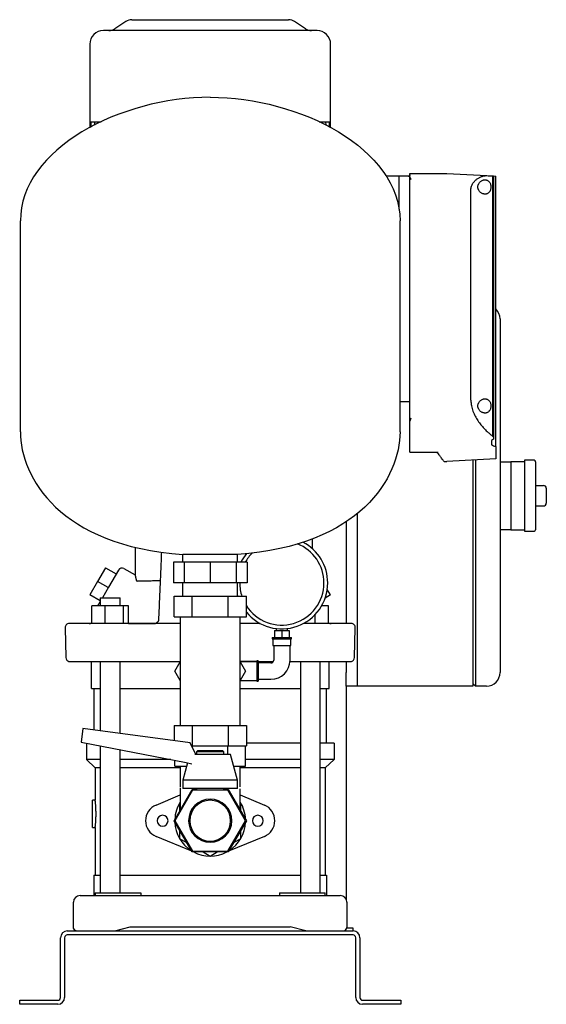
# Model space of a CAD drawing. Header units: millimetres. Extents: x 10 to 1244, y 11 to 735.
# Tile 3 of 3: x 857 to 1244, y 11 to 735. Entities that reach past the tile are written whole.
import ezdxf

# ---------------------------------------------------------------- set-up
doc = ezdxf.new("R2010")
doc.units = ezdxf.units.MM

msp = doc.modelspace()

# ---------------------------------------------------------------- linework, layer by layer
at = {"color": 7, "linetype": 'Continuous', "lineweight": 25}
for p, q in [((935.44, 733.65), (927.47, 728.34)), ((939.87, 734.99), (997.45, 734.99)), ((997.45, 734.99), (1055.03, 734.99)), ((1067.44, 728.34), (1059.47, 733.65)), ((997.45, 726.99), (918.95, 726.99)), ((1075.95, 726.99), (997.45, 726.99)), ((908.95, 716.99), (908.95, 659.99)), ((1085.95, 659.99), (1085.95, 716.99)), ((908.95, 659.99), (908.95, 655.59)), ((908.95, 659.99), (909.8, 659.99)), ((909.8, 659.99), (909.78, 656.04)), ((909.8, 659.99), (912.39, 659.99)), ((912.39, 659.99), (912.33, 657.43)), ((912.39, 659.99), (916.88, 659.99)), ((916.75, 659.99), (916.75, 659.66)), ((916.88, 659.99), (917.43, 659.99)), ((1077.42, 659.99), (1078.02, 659.99)), ((1078.02, 659.99), (1082.52, 659.99)), ((1078.15, 659.66), (1078.15, 659.99)), ((1082.58, 657.43), (1082.52, 659.99)), ((1082.52, 659.99), (1085.11, 659.99)), ((1085.12, 656.04), (1085.11, 659.99)), ((1085.11, 659.99), (1085.95, 659.99)), ((1085.95, 655.59), (1085.95, 659.99)), ((1136.25, 619.99), (1126.72, 619.99)), ((1136.25, 595.59), (1136.25, 619.99)), ((1144.25, 619.99), (1136.25, 619.99)), ((1144.25, 621.83), (1171.32, 621.87)), ((1144.25, 620.99), (1144.25, 621.83)), ((1144.25, 619.88), (1144.25, 619.99)), ((1144.25, 618.89), (1144.25, 619.15)), ((1144.25, 439.75), (1144.25, 618.89)), ((1171.38, 621.87), (1200.73, 620.33)), ((1205.02, 620.11), (1205.02, 428.73)), ((1205.02, 620.11), (1205.71, 620.07)), ((1205.71, 620.07), (1205.71, 428)), ((1205.71, 620.07), (1207.25, 619.99)), ((1207.25, 421.22), (1207.25, 619.99)), ((1189.06, 455.25), (1189.06, 609.99)), ((857.95, 431.99), (857.95, 586.99)), ((1136.95, 431.99), (1136.95, 586.99)), ((1210.45, 514.99), (1210.45, 504.99)), ((1210.45, 504.99), (1210.45, 264.99)), ((1143.25, 453.99), (1136.95, 453.99)), ((1144.25, 428.82), (1144.25, 439.75)), ((1144.25, 417.07), (1144.25, 428.82)), ((1205.71, 428), (1205.71, 426.51)), ((1204.25, 425.58), (1204.25, 422.33)), ((1207.25, 421.22), (1207.25, 411.99)), ((1144.13, 417.01), (1164.58, 416.97)), ((1164.58, 416.97), (1164.88, 417.03)), ((1169.77, 410.11), (1171.32, 410.11)), ((1207.25, 411.99), (1171.38, 410.11)), ((1190.45, 411.11), (1190.45, 264.99)), ((1192.45, 411.22), (1192.45, 264.99)), ((1210.45, 409.99), (1218.45, 409.99)), ((1228.45, 409.99), (1218.45, 409.99)), ((1218.45, 409.99), (1218.45, 399.99)), ((1235.45, 410.99), (1228.45, 410.99)), ((1228.45, 410.99), (1228.45, 384.99)), ((1236.45, 409.99), (1236.45, 359.99)), ((1218.45, 399.99), (1218.45, 384.99)), ((1236.45, 392.49), (1242.45, 392.49)), ((1218.45, 384.99), (1218.45, 369.99)), ((1228.45, 384.99), (1228.45, 358.99)), ((1244.45, 390.49), (1244.45, 379.49)), ((1236.45, 377.49), (1242.45, 377.49)), ((1105.45, 371.85), (1105.45, 264.99)), ((1105.45, 371.85), (1105.45, 254.99)), ((1218.45, 369.99), (1218.45, 359.99)), ((1097.45, 365.88), (1097.45, 290.99)), ((1218.45, 359.99), (1210.45, 359.99)), ((1218.45, 359.99), (1228.45, 359.99)), ((1228.45, 358.99), (1235.45, 358.99)), ((1072.45, 353.12), (1072.45, 346.08)), ((942.21, 347.02), (942.21, 326.68)), ((1017.45, 341.69), (977.45, 341.69)), ((977.45, 335.99), (977.45, 341.69)), ((1017.45, 335.99), (1017.45, 341.69)), ((970.39, 335.99), (970.39, 320.99)), ((978.32, 335.99), (970.39, 335.99)), ((978.32, 335.99), (978.32, 320.99)), ((997.45, 335.99), (978.32, 335.99)), ((997.45, 335.99), (997.45, 320.99)), ((1016.59, 335.99), (997.45, 335.99)), ((1016.59, 335.99), (1016.59, 320.99)), ((1024.51, 335.99), (1016.59, 335.99)), ((1024.51, 335.99), (1024.51, 320.99)), ((920.49, 331.91), (914.74, 321.95)), ((920.49, 331.91), (928.29, 327.41)), ((929.95, 330.29), (922.76, 317.84)), ((934.05, 331.39), (942.21, 326.68)), ((914.74, 321.95), (908.99, 311.99)), ((922.54, 317.45), (914.74, 321.95)), ((978.32, 320.99), (970.39, 320.99)), ((977.45, 310.99), (977.45, 320.99)), ((997.45, 320.99), (978.32, 320.99)), ((1016.59, 320.99), (997.45, 320.99)), ((1024.51, 320.99), (1016.59, 320.99)), ((1017.45, 310.99), (1017.45, 320.99)), ((1019.15, 320.99), (1019.15, 320.79)), ((916.61, 307.59), (908.99, 311.99)), ((922.76, 317.84), (918.23, 309.99)), ((1017.81, 310.99), (1017.45, 312.25)), ((1085.91, 311.99), (1081.99, 309.72)), ((1085.91, 311.99), (1083.53, 316.12)), ((915.65, 305.52), (915.44, 305.16)), ((916.61, 309.99), (916.61, 303.99)), ((916.61, 309.99), (916.63, 309.99)), ((916.63, 309.99), (931.21, 309.99)), ((931.21, 303.99), (931.21, 309.99)), ((970.89, 295.99), (970.89, 310.99)), ((970.89, 310.99), (984.17, 310.99)), ((984.17, 295.99), (984.17, 310.99)), ((984.17, 310.99), (1010.73, 310.99)), ((1010.73, 295.99), (1010.73, 310.99)), ((1010.73, 310.99), (1024.01, 310.99)), ((1024.01, 295.99), (1024.01, 310.99)), ((910.52, 290.99), (910.52, 303.99)), ((920.32, 303.99), (910.52, 303.99)), ((920.32, 290.99), (920.32, 303.99)), ((933.71, 303.99), (920.32, 303.99)), ((933.71, 290.99), (933.71, 303.99)), ((937.29, 303.99), (933.71, 303.99)), ((937.3, 290.99), (937.29, 303.99)), ((1074.58, 290.99), (1074.58, 297.55)), ((1084.38, 303.99), (1079.37, 303.99)), ((1084.38, 290.99), (1084.38, 303.99)), ((1084.38, 291.31), (1084.38, 303.99)), ((1084.38, 303.99), (1084.38, 303.99)), ((907.86, 290.99), (893.8, 290.99)), ((975.45, 290.99), (915.19, 290.99)), ((937.3, 290.99), (957.37, 290.99)), ((937.3, 290.99), (956.59, 290.99)), ((959.51, 294.02), (959.36, 293.12)), ((970.89, 295.99), (984.17, 295.99)), ((975.45, 295.99), (975.45, 280.99)), ((984.17, 295.99), (1010.73, 295.99)), ((1010.73, 295.99), (1024.01, 295.99)), ((1019.45, 280.99), (1019.45, 295.99)), ((1034.26, 290.99), (1019.45, 290.99)), ((1079.71, 290.99), (1065.95, 290.99)), ((1086.22, 290.99), (1086.46, 290.99)), ((1101.11, 290.99), (1087.04, 290.99)), ((890.8, 287.91), (891.38, 265.91)), ((1044.6, 285.79), (1044.6, 280.79)), ((1044.6, 285.79), (1050.1, 285.79)), ((1046, 287.29), (1046, 285.79)), ((1050.1, 285.79), (1050.1, 280.79)), ((1050.1, 285.79), (1055.6, 285.79)), ((1054.2, 285.79), (1054.2, 287.29)), ((1055.6, 285.79), (1055.6, 280.79)), ((1103.53, 265.91), (1104.11, 287.91)), ((975.45, 280.99), (975.45, 230.99)), ((1019.45, 230.99), (1019.45, 280.99)), ((1043.1, 280.79), (1043.1, 279.79)), ((1043.1, 280.79), (1050.1, 280.79)), ((1043.1, 279.79), (1050.1, 279.79)), ((1043.6, 279.79), (1043.6, 274.79)), ((1050.1, 280.79), (1057.1, 280.79)), ((1050.1, 279.79), (1057.1, 279.79)), ((1056.6, 274.79), (1056.6, 279.79)), ((1057.1, 279.79), (1057.1, 280.79)), ((1043.6, 274.79), (1050.1, 274.79)), ((1044.1, 274.79), (1044.1, 263.99)), ((1050.1, 274.79), (1056.6, 274.79)), ((1056.1, 263.99), (1056.1, 274.79)), ((910.1, 243.09), (910.1, 263.09)), ((916.61, 263.09), (916.61, 211.99)), ((931.21, 210.05), (931.21, 263.09)), ((971.47, 255.99), (975.45, 262.89)), ((1031.6, 262.99), (1019.45, 262.99)), ((1019.45, 262.89), (1023.43, 255.99)), ((1032.6, 263.49), (1031.6, 263.49)), ((1031.6, 263.49), (1031.6, 255.99)), ((1032.6, 263.49), (1032.6, 255.99)), ((1032.6, 263.09), (1043.85, 263.09)), ((1042.1, 261.99), (1032.6, 261.99)), ((1063.7, 263.09), (1063.7, 92.99)), ((1078.3, 92.99), (1078.3, 263.09)), ((1084.8, 243.09), (1084.8, 263.09)), ((1097.45, 263.09), (1097.45, 254.99)), ((1190.45, 264.99), (1190.45, 244.99)), ((1192.45, 264.99), (1192.45, 244.99)), ((1210.45, 264.99), (1210.45, 254.99)), ((975.45, 249.1), (971.47, 255.99)), ((1023.43, 255.99), (1019.45, 249.1)), ((1031.6, 255.99), (1031.6, 248.49)), ((1032.6, 255.99), (1032.6, 248.49)), ((1097.45, 244.99), (1097.45, 254.99)), ((1105.45, 254.99), (1105.45, 244.99)), ((1019.45, 248.99), (1031.6, 248.99)), ((1031.6, 248.49), (1032.6, 248.49)), ((1032.6, 249.99), (1042.1, 249.99)), ((1192.45, 244.99), (1190.45, 246.99)), ((910.1, 243.09), (916.61, 243.09)), ((912.1, 212.59), (912.1, 243.09)), ((931.19, 243.09), (975.45, 243.09)), ((1019.45, 243.09), (1063.72, 243.09)), ((1078.3, 243.09), (1084.8, 243.09)), ((1082.8, 202.99), (1082.8, 243.09)), ((1097.45, 244.99), (1097.45, 88.17)), ((1105.45, 244.99), (1097.45, 244.99)), ((1190.45, 244.99), (1105.45, 244.99)), ((1200.45, 244.99), (1192.45, 244.99)), ((975.45, 230.99), (975.45, 215.99)), ((1019.45, 215.99), (1019.45, 230.99)), ((903.86, 213.68), (902.55, 203.79)), ((982.62, 203.23), (903.86, 213.68)), ((970.89, 215.99), (970.89, 204.79)), ((970.89, 215.99), (984.17, 215.99)), ((984.17, 215.99), (984.17, 200.99)), ((984.17, 215.99), (1010.73, 215.99)), ((1010.73, 215.99), (1010.73, 200.99)), ((1010.73, 215.99), (1024.01, 215.99)), ((1024.01, 215.99), (1024.01, 200.99)), ((902.55, 203.79), (979.81, 188.77)), ((906.45, 202.99), (906.45, 190.99)), ((906.66, 202.99), (906.45, 202.99)), ((987.01, 194.64), (982.62, 203.23)), ((1063.72, 202.99), (1024.01, 202.99)), ((1088.45, 202.99), (1078.3, 202.99)), ((1088.45, 202.99), (1088.45, 190.99)), ((916.61, 201.06), (916.61, 92.99)), ((931.21, 92.99), (931.21, 198.22)), ((983.76, 200.99), (984.17, 200.99)), ((984.17, 200.99), (1010.73, 200.99)), ((984.46, 199.63), (984.46, 200.99)), ((988.45, 197.64), (987.45, 196.64)), ((987.45, 196.64), (987.45, 194.64)), ((997.45, 196.64), (987.45, 196.64)), ((988.45, 197.64), (997.45, 197.64)), ((997.45, 197.64), (1006.45, 197.64)), ((1007.45, 196.64), (997.45, 196.64)), ((1007.45, 196.64), (1006.45, 197.64)), ((1007.45, 194.64), (1007.45, 196.64)), ((1010.44, 194.64), (1010.44, 200.99)), ((1010.73, 200.99), (1024.01, 200.99)), ((1023.43, 185.99), (1023.43, 200.99)), ((916.61, 190.99), (906.45, 190.99)), ((912.95, 184.99), (906.45, 190.99)), ((968.4, 190.99), (931.21, 190.99)), ((971.47, 185.99), (971.47, 190.39)), ((980.83, 188.54), (977.45, 175.89)), ((979.81, 188.77), (983.93, 187.83)), ((997.45, 194.64), (986.27, 194.64)), ((1012.45, 194.64), (997.45, 194.64)), ((1017.45, 175.89), (1012.45, 194.64)), ((1063.7, 190.99), (1023.43, 190.99)), ((1088.45, 190.99), (1078.3, 190.99)), ((1081.95, 184.99), (1088.45, 190.99)), ((916.61, 184.99), (912.95, 184.99)), ((912.95, 184.99), (912.95, 160.99)), ((975.45, 184.99), (931.21, 184.99)), ((971.47, 185.99), (980.15, 185.99)), ((975.45, 185.99), (975.45, 170.99)), ((1014.76, 185.99), (1023.43, 185.99)), ((1019.45, 170.99), (1019.45, 185.99)), ((1063.7, 184.99), (1019.45, 184.99)), ((1081.95, 184.99), (1078.3, 184.99)), ((1081.95, 184.99), (1081.95, 105.99)), ((977.45, 175.89), (977.45, 169.64)), ((997.45, 175.89), (977.45, 175.89)), ((1017.45, 175.89), (997.45, 175.89)), ((1017.45, 169.64), (1017.45, 175.89)), ((970.89, 145.99), (984.17, 168.99)), ((984.46, 168.49), (971.47, 145.99)), ((975.45, 170.09), (975.45, 153.89)), ((997.45, 169.64), (977.45, 169.64)), ((984.17, 168.99), (987.45, 168.99)), ((1010.44, 168.49), (984.46, 168.49)), ((987.45, 169.64), (987.45, 168.49)), ((1017.45, 169.64), (997.45, 169.64)), ((1007.45, 168.49), (1007.45, 169.64)), ((1007.45, 168.99), (1010.73, 168.99)), ((1023.43, 145.99), (1010.44, 168.49)), ((1010.73, 168.99), (1024.01, 145.99)), ((1019.45, 153.89), (1019.45, 169.38)), ((912.95, 160.99), (910.95, 160.99)), ((910.95, 150.99), (910.95, 160.99)), ((957.63, 157.52), (975.45, 164.97)), ((1019.45, 164.97), (1037.27, 157.52)), ((975.45, 159.27), (974.95, 158.98)), ((974.95, 158.98), (974.95, 153.02)), ((1019.95, 158.98), (1019.45, 159.27)), ((1019.95, 153.02), (1019.95, 158.98)), ((910.95, 140.99), (910.95, 150.99)), ((984.17, 122.99), (970.89, 145.99)), ((971.47, 145.99), (984.46, 123.49)), ((1010.44, 123.49), (1023.43, 145.99)), ((1024.01, 145.99), (1010.73, 122.99)), ((910.95, 140.99), (912.95, 140.99)), ((912.95, 140.99), (912.95, 105.99)), ((974.95, 138.96), (974.95, 133)), ((1019.95, 133), (1019.95, 138.96)), ((983.89, 123.48), (957.63, 134.46)), ((974.95, 133), (980.12, 130.02)), ((1037.27, 134.46), (1011.01, 123.48)), ((1014.79, 130.02), (1019.95, 133)), ((984.46, 123.49), (1010.44, 123.49)), ((1010.73, 122.99), (984.17, 122.99)), ((987.42, 122), (985.06, 122.99)), ((992.29, 122.99), (997.45, 120.01)), ((997.45, 120.01), (1002.62, 122.99)), ((1009.84, 122.99), (1007.48, 122)), ((911.95, 105.99), (911.95, 90.99)), ((911.95, 105.99), (916.61, 105.99)), ((931.21, 105.99), (1063.7, 105.99)), ((1078.3, 105.99), (1082.95, 105.99)), ((1082.95, 105.99), (1082.95, 90.99)), ((901.95, 90.99), (922.15, 90.99)), ((912.95, 92.99), (912.95, 90.99)), ((912.95, 92.99), (934.29, 92.99)), ((922.15, 90.99), (1072.75, 90.99)), ((934.29, 92.99), (946.48, 92.99)), ((946.48, 92.99), (946.48, 90.99)), ((1048.42, 92.99), (1048.42, 90.99)), ((1048.42, 92.99), (1060.61, 92.99)), ((1060.61, 92.99), (1081.95, 92.99)), ((1072.75, 90.99), (1092.95, 90.99)), ((1081.95, 90.99), (1081.95, 92.99)), ((896.95, 67.52), (896.95, 85.99)), ((1097.95, 85.99), (1097.95, 67.52)), ((927.25, 64.99), (938.75, 67.99)), ((938.75, 67.99), (1056.15, 67.99)), ((1067.65, 64.99), (1056.15, 67.99)), ((1102.45, 66.99), (1097.78, 66.99)), ((1102.45, 64.99), (1102.45, 66.99)), ((887.45, 15.99), (887.45, 59.99)), ((890.45, 59.99), (890.45, 15.99)), ((892.45, 64.99), (1102.45, 64.99)), ((1102.45, 61.99), (892.45, 61.99)), ((1067.45, 64.99), (1067.45, 65.04)), ((1104.45, 15.99), (1104.45, 59.99)), ((1107.45, 59.99), (1107.45, 15.99)), ((857.45, 10.99), (857.45, 13.99)), ((857.45, 13.99), (862.45, 13.99)), ((862.45, 10.99), (857.45, 10.99)), ((862.45, 13.99), (885.45, 13.99)), ((885.45, 10.99), (862.45, 10.99)), ((1109.45, 13.99), (1132.45, 13.99)), ((1132.45, 10.99), (1109.45, 10.99)), ((1132.45, 13.99), (1137.45, 13.99)), ((1137.45, 10.99), (1132.45, 10.99)), ((1137.45, 13.99), (1137.45, 10.99))]:
    msp.add_line(p, q, dxfattribs=at)
at = {"color": 7, "linetype": 'Continuous', "lineweight": 25, "flags": 128}
msp.add_lwpolyline([(1143.25, 619.88), (1143.81, 619.88), (1144.25, 619.88)], dxfattribs=at)
at = {"color": 7, "linetype": 'Continuous', "lineweight": 25}
for centre, radius, start, end in [((939.87, 726.99), 8, 90, 123.69007), ((1055.03, 726.99), 8, 56.30993, 90), ((918.95, 716.99), 10, 90, 180), ((923.03, 734.99), 8, 270, 303.69007), ((1071.87, 734.99), 8, 236.30993, 270), ((1075.95, 716.99), 10, 0, 90), ((1171.32, 620.87), 1, 87, 90.1), ((1200.45, 514.99), 10, 0, 47.15636), ((1169.77, 411.11), 1, 215.50392, 269.9), ((1171.32, 411.11), 1, 269.9, 273), ((1235.45, 409.99), 1, 360, 90), ((1242.45, 390.49), 2, 0, 90), ((1242.45, 379.49), 2, 270, 0), ((1235.45, 359.99), 1, 270, 360), ((1050.1, 320.79), 30.95, 0, 68.40994), ((1050.1, 320.79), 33.75, 0, 62.64259), ((1050.1, 320.79), 33.75, 140.03014, 153.23255), ((1050.1, 320.79), 30.95, 134.74876, 150.58613), ((932.55, 328.79), 3, 60.0187, 150), ((1050.1, 320.79), 30.95, 180, 198.45983), ((1050.1, 320.79), 33.75, 219.36755, 0), ((1050.1, 320.79), 30.95, 212.53815, 0), ((893.8, 287.99), 3, 90.0005, 181.5), ((908.45, 297.99), 7, 270, 287.29222), ((1086.46, 297.99), 7, 252.73875, 270), ((1101.11, 287.99), 3, 358.5, 89.9995), ((894.38, 265.99), 3, 181.5, 255.22026), ((1042.1, 263.99), 2, 270, 0), ((1042.1, 263.99), 14, 270, 0), ((1100.53, 265.99), 3, 284.75852, 358.48043), ((1200.45, 254.99), 10, 270, 0), ((997.45, 145.99), 26, 147.79577, 177.79577), ((997.45, 145.99), 15.88, 0, 180), ((997.45, 145.99), 15, 0, 180), ((997.45, 145.99), 26, 2.20423, 32.20423), ((962.45, 145.99), 12.5, 112.68809, 180), ((1032.45, 145.99), 12.5, 292.68809, 67.31191), ((962.45, 145.99), 12.5, 180, 247.31191), ((962.45, 145.99), 4, 0, 180), ((962.45, 145.99), 4, 180, 0), ((997.45, 145.99), 26, 182.20423, 237.79577), ((997.45, 145.99), 15.88, 180, 0), ((997.45, 145.99), 15, 180, 0), ((997.45, 145.99), 26, 302.20423, 357.79577), ((1032.45, 145.99), 4, 0, 180), ((1032.45, 145.99), 4, 180, 0), ((997.45, 145.99), 26, 242.20423, 297.79577), ((901.95, 85.99), 5, 90, 180), ((1092.95, 85.99), 5, 0, 90), ((892.45, 59.99), 5, 90, 180), ((892.45, 59.99), 2, 90, 180), ((1102.45, 59.99), 5, 0, 90), ((1102.45, 59.99), 2, 0, 90), ((885.45, 15.99), 2, 270, 0), ((885.45, 15.99), 5, 270, 0), ((1109.45, 15.99), 5, 180, 270), ((1109.45, 15.99), 2, 180, 270)]:
    msp.add_arc(centre, radius, start, end, dxfattribs=at)
for points in [[(997.45, 677.99), (931.94, 677.99), (857.95, 640.14), (857.95, 586.99)], [(997.45, 677.99), (1062.97, 677.99), (1136.95, 640.14), (1136.95, 586.99)], [(1200.73, 620.33), (1202.25, 620.25), (1203.68, 620.18), (1205.02, 620.11)], [(857.95, 431.99), (857.95, 398.4), (887.14, 348.15), (977.45, 341.69)], [(1136.95, 431.99), (1136.95, 398.4), (1107.76, 348.15), (1017.45, 341.69)], [(1203.29, 430.17), (1203.88, 429.69), (1204.46, 429.21), (1205.02, 428.73)], [(1205.02, 428.73), (1205.25, 428.48), (1205.48, 428.24), (1205.71, 428)], [(1205.71, 426.51), (1205.22, 426.19), (1204.74, 425.88), (1204.25, 425.58)], [(1204.25, 422.33), (1205.24, 421.95), (1206.24, 421.57), (1207.25, 421.22)]]:
    msp.add_open_spline(points, degree=3, dxfattribs=at)
for points, knots in [([(1144.25, 620.99), (1144.25, 620.96), (1144.25, 620.9), (1144.24, 620.81), (1144.21, 620.71), (1144.18, 620.62), (1144.14, 620.53), (1144.08, 620.42), (1143.98, 620.3), (1143.84, 620.18), (1143.7, 620.09), (1143.58, 620.04), (1143.47, 620.01), (1143.36, 619.99), (1143.29, 619.99), (1143.25, 619.99)], [0, 0, 0, 0, 0.09473, 0.184561, 0.269643, 0.350152, 0.426298, 0.498326, 0.631992, 0.748617, 0.814174, 0.874219, 0.917797, 0.959226, 1, 1, 1, 1]), ([(1143.25, 619.88), (1143.28, 619.88), (1143.34, 619.88), (1143.43, 619.87), (1143.51, 619.86), (1143.6, 619.84), (1143.71, 619.81), (1143.86, 619.75), (1144.01, 619.65), (1144.12, 619.54), (1144.2, 619.42), (1144.24, 619.29), (1144.25, 619.19), (1144.25, 619.15)], [0, 0, 0, 0, 0.049939, 0.099382, 0.148872, 0.198948, 0.250132, 0.372681, 0.500013, 0.622659, 0.750115, 0.873467, 1, 1, 1, 1]), ([(1144.25, 618.89), (1144.25, 618.86), (1144.26, 618.79), (1144.27, 618.7), (1144.3, 618.6), (1144.35, 618.47), (1144.41, 618.39), (1144.44, 618.34)], [0, 0, 0, 0, 0.1659579, 0.3319586, 0.4989522, 0.7522326, 1, 1, 1, 1]), ([(1144.44, 618.34), (1144.45, 618.32), (1144.48, 618.28), (1144.54, 618.21), (1144.6, 618.13), (1144.67, 618.04), (1144.74, 617.94), (1144.82, 617.84), (1144.92, 617.72), (1145.01, 617.6), (1145.07, 617.53), (1145.1, 617.51)], [0, 0, 0, 0, 0.083697, 0.175739, 0.276081, 0.384605, 0.501121, 0.611645, 0.750604, 0.914626, 1, 1, 1, 1]), ([(1189.06, 609.99), (1189.06, 610.08), (1189.06, 610.25), (1189.07, 610.5), (1189.09, 610.75), (1189.12, 611.01), (1189.16, 611.26), (1189.21, 611.52), (1189.26, 611.77), (1189.33, 612.02), (1189.4, 612.28), (1189.58, 612.83), (1189.94, 613.69), (1190.54, 614.72), (1191.25, 615.69), (1192, 616.52), (1192.83, 617.29), (1193.96, 618.18), (1195.15, 618.91), (1196.33, 619.47), (1197.25, 619.82), (1198.15, 620.08), (1198.89, 620.23), (1199.46, 620.3), (1199.91, 620.34), (1200.33, 620.35), (1200.6, 620.34), (1200.73, 620.33)], [0, 0, 0, 0, 0.012117, 0.024284, 0.036513, 0.048818, 0.06121, 0.073701, 0.086304, 0.099031, 0.111892, 0.124898, 0.184763, 0.250107, 0.309389, 0.375028, 0.433855, 0.500081, 0.624465, 0.68709, 0.749847, 0.81764, 0.875036, 0.908188, 0.940062, 0.970664, 1, 1, 1, 1]), ([(1199.41, 606.74), (1199.34, 606.74), (1199.2, 606.74), (1198.99, 606.76), (1198.78, 606.78), (1198.57, 606.82), (1198.36, 606.86), (1198.15, 606.92), (1197.94, 606.98), (1197.52, 607.13), (1196.89, 607.43), (1196.09, 607.99), (1195.35, 608.72), (1194.83, 609.49), (1194.5, 610.18), (1194.31, 610.76), (1194.19, 611.36), (1194.15, 611.98), (1194.19, 612.61), (1194.31, 613.21), (1194.5, 613.79), (1194.82, 614.48), (1195.35, 615.26), (1196.08, 615.98), (1196.89, 616.55), (1197.58, 616.88), (1198.15, 617.07), (1198.57, 617.17), (1198.99, 617.23), (1199.27, 617.24), (1199.41, 617.24)], [0, 0, 0, 0, 0.01566, 0.031275, 0.046861, 0.062436, 0.078014, 0.093612, 0.109246, 0.124933, 0.188102, 0.249091, 0.314044, 0.374185, 0.406197, 0.436946, 0.468546, 0.499591, 0.530715, 0.562422, 0.593186, 0.625225, 0.685338, 0.750281, 0.811567, 0.875072, 0.90639, 0.937564, 0.968724, 1, 1, 1, 1]), ([(1199.41, 617.24), (1199.48, 617.24), (1199.62, 617.24), (1199.82, 617.22), (1200.02, 617.2), (1200.21, 617.17), (1200.4, 617.12), (1200.59, 617.07), (1200.78, 617.01), (1201.16, 616.86), (1201.7, 616.56), (1202.25, 616.08), (1202.64, 615.61), (1203, 615.07), (1203.37, 614.29), (1203.67, 613.19), (1203.77, 612), (1203.67, 610.8), (1203.37, 609.7), (1203, 608.91), (1202.64, 608.37), (1202.24, 607.9), (1201.69, 607.42), (1201.09, 607.09), (1200.59, 606.91), (1200.21, 606.81), (1199.82, 606.75), (1199.55, 606.75), (1199.41, 606.74)], [0, 0, 0, 0, 0.016024, 0.031896, 0.047633, 0.063252, 0.078771, 0.094205, 0.109575, 0.124897, 0.18867, 0.249769, 0.281384, 0.312251, 0.37479, 0.437377, 0.499809, 0.562264, 0.624905, 0.687643, 0.718675, 0.750472, 0.811615, 0.875443, 0.906051, 0.93692, 0.968191, 1, 1, 1, 1]), ([(1199.41, 445.74), (1199.34, 445.74), (1199.2, 445.74), (1198.99, 445.76), (1198.78, 445.78), (1198.57, 445.82), (1198.36, 445.86), (1198.15, 445.92), (1197.94, 445.98), (1197.52, 446.13), (1196.89, 446.43), (1196.09, 446.99), (1195.35, 447.72), (1194.83, 448.49), (1194.5, 449.18), (1194.31, 449.76), (1194.19, 450.36), (1194.15, 450.98), (1194.19, 451.61), (1194.31, 452.21), (1194.5, 452.79), (1194.82, 453.48), (1195.35, 454.26), (1196.08, 454.98), (1196.89, 455.55), (1197.58, 455.88), (1198.15, 456.07), (1198.57, 456.17), (1198.99, 456.23), (1199.27, 456.24), (1199.41, 456.24)], [0, 0, 0, 0, 0.01566, 0.031275, 0.046861, 0.062436, 0.078014, 0.093612, 0.109246, 0.124933, 0.188102, 0.249091, 0.314044, 0.374185, 0.406197, 0.436946, 0.468546, 0.499591, 0.530715, 0.562422, 0.593186, 0.625225, 0.685338, 0.750281, 0.811567, 0.875072, 0.90639, 0.937564, 0.968724, 1, 1, 1, 1]), ([(1199.41, 456.24), (1199.48, 456.24), (1199.62, 456.24), (1199.82, 456.22), (1200.02, 456.2), (1200.21, 456.17), (1200.4, 456.12), (1200.59, 456.07), (1200.78, 456.01), (1201.16, 455.86), (1201.7, 455.56), (1202.25, 455.08), (1202.64, 454.61), (1203, 454.07), (1203.37, 453.29), (1203.67, 452.19), (1203.77, 451), (1203.67, 449.8), (1203.37, 448.7), (1203, 447.91), (1202.64, 447.37), (1202.24, 446.9), (1201.69, 446.42), (1201.09, 446.09), (1200.59, 445.91), (1200.21, 445.81), (1199.82, 445.75), (1199.55, 445.75), (1199.41, 445.74)], [0, 0, 0, 0, 0.0160238, 0.0318961, 0.0476334, 0.0632524, 0.0787705, 0.0942053, 0.1095747, 0.1248968, 0.1886699, 0.2497686, 0.2813844, 0.3122513, 0.37479, 0.4373772, 0.4998095, 0.5622644, 0.6249049, 0.6876428, 0.718675, 0.7504721, 0.8116153, 0.8754432, 0.9060511, 0.9369202, 0.9681914, 1, 1, 1, 1]), ([(1144.25, 452.99), (1144.25, 453.11), (1144.23, 453.24), (1144.13, 453.48), (1144.06, 453.6), (1143.86, 453.8), (1143.74, 453.87), (1143.5, 453.97), (1143.37, 453.99), (1143.25, 453.99)], [0, 0, 0, 0, 0.25, 0.25, 0.5, 0.5, 0.75, 0.75, 1, 1, 1, 1]), ([(1189.06, 455.25), (1189.06, 455.11), (1189.06, 454.83), (1189.07, 454.41), (1189.09, 453.99), (1189.12, 453.58), (1189.16, 453.16), (1189.2, 452.74), (1189.25, 452.32), (1189.31, 451.9), (1189.38, 451.49), (1189.56, 450.53), (1189.91, 449.04), (1190.55, 447.11), (1191.33, 445.23), (1192.19, 443.47), (1193.16, 441.76), (1194.52, 439.62), (1195.98, 437.65), (1197.48, 435.84), (1198.63, 434.55), (1199.8, 433.34), (1200.77, 432.39), (1201.55, 431.67), (1202.13, 431.15), (1202.71, 430.65), (1203.09, 430.33), (1203.29, 430.17)], [0, 0, 0, 0, 0.0124, 0.024807, 0.037228, 0.04967, 0.062141, 0.074647, 0.087196, 0.099794, 0.112449, 0.125167, 0.186834, 0.250667, 0.311763, 0.375337, 0.436902, 0.500684, 0.624947, 0.68665, 0.749369, 0.811801, 0.874688, 0.906033, 0.937357, 0.968674, 1, 1, 1, 1]), ([(1145.1, 441.92), (1145.07, 441.89), (1145.02, 441.81), (1144.94, 441.71), (1144.86, 441.58), (1144.76, 441.44), (1144.69, 441.34), (1144.66, 441.29)], [0, 0, 0, 0, 0.165675, 0.332392, 0.499984, 0.754209, 1, 1, 1, 1]), ([(1144.66, 441.29), (1144.64, 441.25), (1144.59, 441.18), (1144.53, 441.07), (1144.48, 440.95), (1144.43, 440.82), (1144.38, 440.68), (1144.34, 440.5), (1144.29, 440.28), (1144.26, 440.01), (1144.25, 439.84), (1144.25, 439.75)], [0, 0, 0, 0, 0.074646, 0.152435, 0.233655, 0.318558, 0.407366, 0.500274, 0.665526, 0.831819, 1, 1, 1, 1]), ([(1168.95, 410.53), (1168.88, 410.63), (1168.74, 410.83), (1167.64, 412.37), (1166.19, 414.41), (1164.95, 416.14), (1164.36, 416.97)], [0, 0, 0, 0, 0.281736, 0.56592, 0.790939, 1, 1, 1, 1]), ([(961.59, 343.41), (961.49, 341.21), (961.16, 333.9), (960.67, 321.8), (960.08, 307.54), (959.69, 298.38), (959.51, 294.02)], [0, 0, 0, 0, 0.1333976, 0.4434527, 0.7346586, 1, 1, 1, 1]), ([(942.21, 326.68), (942.21, 326.68), (942.21, 326.68), (942.21, 326.66), (942.22, 326.64), (942.23, 326.61), (942.24, 326.57), (942.25, 326.51), (942.27, 326.45), (942.28, 326.38), (942.3, 326.3), (942.32, 326.21), (942.35, 326.11), (942.38, 325.96), (942.43, 325.75), (942.51, 325.45), (942.58, 325.12), (942.67, 324.75), (942.77, 324.33), (942.83, 324.03), (942.87, 323.88)], [0, 0, 0, 0, 0.0393815, 0.078725, 0.1180583, 0.1574097, 0.196807, 0.2362782, 0.275851, 0.3155529, 0.3554112, 0.3954528, 0.4357043, 0.476192, 0.5611621, 0.6467744, 0.733252, 0.8208112, 0.9096607, 1, 1, 1, 1]), ([(942.87, 323.88), (942.89, 323.8), (942.92, 323.65), (942.98, 323.44), (943.03, 323.24), (943.11, 323), (943.2, 322.74), (943.32, 322.49), (943.44, 322.3), (943.54, 322.18), (943.63, 322.11), (943.7, 322.08), (943.75, 322.07), (943.78, 322.07)], [0, 0, 0, 0, 0.0807401, 0.1600837, 0.2380943, 0.3148387, 0.4526364, 0.582353, 0.6991197, 0.8086907, 0.8752584, 0.9389304, 1, 1, 1, 1]), ([(960.69, 322.35), (959.84, 322.34), (957.41, 322.3), (953.98, 322.24), (950.44, 322.18), (947.58, 322.13), (945.3, 322.1), (944.28, 322.08), (943.78, 322.07)], [0, 0, 0, 0, 0.101762, 0.290482, 0.474666, 0.654314, 0.829425, 1, 1, 1, 1]), ([(915.02, 303.99), (915.04, 304.12), (915.07, 304.48), (915.24, 304.8), (915.35, 305.01)], [0, 0, 0, 0, 0.360877, 1, 1, 1, 1]), ([(916.67, 307.23), (916.44, 306.88), (916.02, 306.16), (915.5, 305.27), (915.41, 305.11), (915.35, 305.01)], [0, 0, 0, 0, 0.2198683, 0.5261732, 1, 1, 1, 1]), ([(916.67, 307.23), (916.34, 306.68), (915.87, 305.88), (915.7, 305.61), (915.65, 305.52)], [0, 0, 0, 0, 0.689715, 1, 1, 1, 1]), ([(1079.88, 303.99), (1079.87, 304.12), (1079.83, 304.48), (1079.66, 304.8), (1079.55, 305.01)], [0, 0, 0, 0, 0.360877, 1, 1, 1, 1]), ([(915.19, 290.99), (914.34, 290.99), (913.53, 290.99), (912.01, 290.99), (911.32, 290.99), (910.06, 290.99), (909.49, 290.99), (908.55, 290.99), (908.16, 290.99), (907.86, 290.99)], [0, 0, 0, 0, 0.25, 0.25, 0.5, 0.5, 0.75, 0.75, 1, 1, 1, 1]), ([(959.36, 293.12), (959.22, 292.73), (959.05, 292.43), (958.73, 292.04), (958.61, 291.92), (958.37, 291.7), (958.24, 291.6), (957.83, 291.34), (957.55, 291.21), (956.94, 291.03), (956.64, 290.99), (956.33, 290.99)], [0, 0, 0, 0, 0.25, 0.25, 0.375, 0.375, 0.5, 0.5, 0.75, 0.75, 1, 1, 1, 1]), ([(1087.04, 290.99), (1086.75, 290.99), (1086.35, 290.99), (1085.39, 290.99), (1084.84, 290.99), (1083.58, 290.99), (1082.87, 290.99), (1081.36, 290.99), (1080.56, 290.99), (1079.71, 290.99)], [0, 0, 0, 0, 0.25, 0.25, 0.5, 0.5, 0.75, 0.75, 1, 1, 1, 1]), ([(893.61, 263.09), (893.61, 263.09), (893.52, 263.09), (893.85, 263.09), (894.62, 263.09), (895.84, 263.09), (897.29, 263.09), (898.9, 263.09), (900.55, 263.09), (902.17, 263.09), (903.67, 263.09), (904.92, 263.09), (905.89, 263.09), (906.6, 263.09), (907.15, 263.09), (907.46, 263.09), (907.58, 263.09)], [0, 0, 0, 0, 0.002094, 0.148679, 0.283734, 0.407257, 0.519249, 0.619708, 0.708635, 0.78603, 0.851891, 0.906219, 0.939396, 0.966085, 0.986286, 1, 1, 1, 1]), ([(907.58, 263.09), (907.62, 263.09), (907.71, 263.09), (907.84, 263.09), (907.98, 263.09), (908.13, 263.09), (908.29, 263.09), (908.46, 263.09), (908.64, 263.09), (908.82, 263.09), (909.01, 263.09), (909.22, 263.09), (909.43, 263.09), (909.65, 263.09), (909.87, 263.09), (910.11, 263.09), (910.35, 263.09), (910.74, 263.09), (911.53, 263.09), (912.55, 263.09), (913.6, 263.09), (914.31, 263.09), (914.9, 263.09), (915.25, 263.09), (915.4, 263.09)], [0, 0, 0, 0, 0.031502, 0.06287, 0.094131, 0.125311, 0.156436, 0.187529, 0.218611, 0.249704, 0.280835, 0.312046, 0.343364, 0.374748, 0.406135, 0.437451, 0.468638, 0.499723, 0.584633, 0.748983, 0.832606, 0.902159, 0.957938, 1, 1, 1, 1]), ([(915.4, 263.09), (920.7, 263.09), (931.29, 263.09), (947.59, 263.09), (962.36, 263.09), (971.74, 263.09), (975.57, 263.09)], [0, 0, 0, 0, 0.271051, 0.542103, 0.813154, 1, 1, 1, 1]), ([(1019.33, 263.09), (1023.17, 263.09), (1027.28, 263.09), (1031.34, 263.09), (1031.6, 262.99)], [0, 0, 0, 0, 0.9342404, 1, 1, 1, 1]), ([(1055.96, 263.09), (1058.5, 263.09), (1066.47, 263.09), (1074.22, 263.09), (1079.5, 263.09)], [0, 0, 0, 0, 0.318026, 1, 1, 1, 1]), ([(1079.5, 263.09), (1079.6, 263.09), (1079.81, 263.09), (1080.16, 263.09), (1080.56, 263.09), (1081.02, 263.09), (1081.53, 263.09), (1082.3, 263.09), (1083.25, 263.09), (1084.14, 263.09), (1084.79, 263.09), (1085.25, 263.09), (1085.68, 263.09), (1086.08, 263.09), (1086.45, 263.09), (1086.78, 263.09), (1087.07, 263.09), (1087.24, 263.09), (1087.32, 263.09)], [0, 0, 0, 0, 0.026501, 0.059049, 0.097604, 0.142154, 0.192727, 0.249403, 0.375184, 0.499556, 0.561756, 0.623954, 0.686334, 0.74904, 0.811908, 0.874558, 0.93719, 1, 1, 1, 1]), ([(1087.32, 263.09), (1087.4, 263.09), (1087.73, 263.09), (1088.44, 263.09), (1089.49, 263.09), (1090.81, 263.09), (1092.31, 263.09), (1093.87, 263.09), (1095.41, 263.09), (1096.87, 263.09), (1098.25, 263.09), (1099.49, 263.09), (1100.47, 263.09), (1101.16, 263.09), (1101.25, 263.09), (1101.29, 263.09)], [0, 0, 0, 0, 0.008825, 0.035515, 0.078347, 0.129971, 0.19435, 0.271482, 0.347747, 0.433381, 0.528385, 0.632759, 0.746501, 0.869613, 1, 1, 1, 1]), ([(913.55, 150.99), (913.55, 151.1), (913.55, 151.3), (913.54, 151.62), (913.54, 151.93), (913.54, 152.25), (913.53, 152.57), (913.52, 152.89), (913.52, 153.21), (913.51, 153.54), (913.5, 153.86), (913.49, 154.18), (913.47, 154.5), (913.45, 155), (913.42, 155.7), (913.37, 156.49), (913.31, 157.3), (913.25, 158.07), (913.19, 158.76), (913.13, 159.35), (913.08, 159.83), (913.04, 160.2), (913.01, 160.47), (912.99, 160.67), (912.97, 160.82), (912.96, 160.92), (912.95, 160.98), (912.95, 160.99), (912.95, 160.99)], [0, 0, 0, 0, 0.019774, 0.03974, 0.059899, 0.080252, 0.100798, 0.121538, 0.142472, 0.1636, 0.184923, 0.20644, 0.228153, 0.25006, 0.30924, 0.374584, 0.426709, 0.499807, 0.57223, 0.624425, 0.689979, 0.749422, 0.793102, 0.836012, 0.878155, 0.919533, 0.960147, 1, 1, 1, 1]), ([(912.95, 140.99), (912.95, 140.99), (912.95, 140.99), (912.95, 141.01), (912.96, 141.03), (912.96, 141.07), (912.97, 141.12), (912.97, 141.17), (912.98, 141.24), (912.99, 141.32), (913, 141.41), (913.01, 141.51), (913.03, 141.63), (913.05, 141.82), (913.08, 142.15), (913.13, 142.63), (913.19, 143.22), (913.25, 143.91), (913.31, 144.68), (913.37, 145.49), (913.42, 146.28), (913.46, 147.08), (913.49, 147.8), (913.51, 148.44), (913.53, 149.09), (913.54, 149.73), (913.54, 150.36), (913.55, 150.78), (913.55, 150.99)], [0, 0, 0, 0, 0.019787, 0.039762, 0.059927, 0.08028, 0.100823, 0.121555, 0.142478, 0.16359, 0.184893, 0.206387, 0.228071, 0.249947, 0.309468, 0.375099, 0.4274, 0.499815, 0.573053, 0.625157, 0.690553, 0.74977, 0.793422, 0.836293, 0.878384, 0.919697, 0.960235, 1, 1, 1, 1]), ([(898.89, 64.99), (898.26, 65.39), (897.77, 65.81), (897.12, 66.66), (896.95, 67.09), (896.95, 67.52)], [0, 0, 0, 0, 0.5, 0.5, 1, 1, 1, 1]), ([(1096.01, 64.99), (1096.65, 65.39), (1097.14, 65.81), (1097.79, 66.66), (1097.95, 67.09), (1097.95, 67.52)], [0, 0, 0, 0, 0.5, 0.5, 1, 1, 1, 1])]:
    msp.add_open_spline(points, degree=3, knots=knots, dxfattribs=at)

doc.saveas('drawing.dxf')
